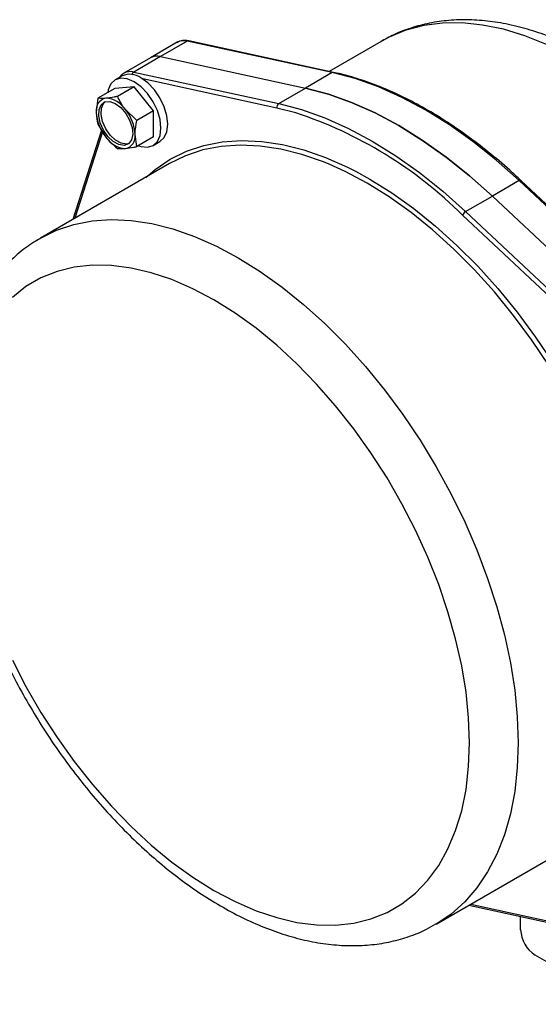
# Model space of a CAD drawing. Header units: millimetres. Extents: x 0 to 594, y 0 to 420.
# Tile 9 of 14: x 468 to 505, y 147 to 218. Entities that reach past the tile are written whole.
import ezdxf

# ---------------------------------------------------------------- set-up
doc = ezdxf.new("R2010")
doc.units = ezdxf.units.MM

msp = doc.modelspace()

# ---------------------------------------------------------------- linework, layer by layer
at = {"color": 7, "linetype": 'Continuous', "lineweight": 25}
for p, q in [((479.074502, 216.675151), (477.129959, 215.55259)), ((479.797963, 216.762669), (477.853419, 215.640108)), ((490.329875, 214.476644), (479.797963, 216.762669)), ((490.435548, 214.495691), (479.903636, 216.781716)), ((493.884028, 216.74571), (490.109173, 214.566533)), ((477.129959, 215.55259), (475.185415, 214.430029)), ((477.853419, 215.640108), (475.908875, 214.517547)), ((477.853419, 215.640108), (488.385331, 213.354082)), ((475.908875, 214.517547), (486.440788, 212.231521)), ((490.329875, 214.476644), (488.385331, 213.354082)), ((475.063166, 214.233557), (474.568191, 213.947814)), ((474.528866, 213.325448), (473.311675, 212.622779)), ((475.943079, 213.4519), (474.528866, 213.325448)), ((475.943079, 213.4519), (474.725889, 212.749231)), ((477.357293, 211.692632), (475.943079, 213.4519)), ((486.440788, 212.231521), (488.385331, 213.354082)), ((473.311675, 212.622779), (473.185363, 211.607)), ((476.140103, 210.989963), (475.306683, 211.796678)), ((477.357293, 211.692632), (476.140103, 210.989963)), ((477.357293, 209.806912), (477.357293, 211.692632)), ((473.572417, 210.30942), (471.495847, 203.821289)), ((473.311675, 210.737059), (473.89247, 209.784506)), ((476.140103, 209.104243), (476.01379, 209.974184)), ((477.357293, 209.806912), (476.140103, 209.104243)), ((477.317968, 209.184545), (477.812942, 209.470288)), ((478.504455, 207.867272), (469.13529, 202.458568)), ((503.91198, 206.635861), (501.967436, 205.5133)), ((514.443893, 196.761999), (503.91198, 206.635861)), ((514.562236, 196.779899), (504.030323, 206.653761)), ((500.022893, 204.390739), (501.967436, 205.5133)), ((512.499349, 195.639438), (501.967436, 205.5133)), ((500.022893, 204.390739), (510.554805, 194.516877)), ((497.882954, 152.660759), (507.252119, 158.069463)), ((500.243595, 154.023528), (506.910013, 152.576535)), ((504.015219, 152.246633), (504.015219, 153.204871)), ((511.263063, 146.83773), (505.075879, 150.409516))]:
    msp.add_line(p, q, dxfattribs=at)
at = {"color": 8, "linetype": 'Continuous', "lineweight": 25}
for p, q in [((486.316655, 211.904206), (476.561467, 214.021638)), ((487.679544, 211.554896), (486.316655, 211.904206)), ((473.650046, 210.182102), (471.641054, 203.905115)), ((509.54866, 194.978537), (499.793472, 204.124205)), ((500.388872, 154.107395), (506.828919, 152.709537))]:
    msp.add_line(p, q, dxfattribs=at)
at = {"color": 8, "linetype": 'Continuous', "lineweight": 25, "flags": 128}
for points in [[(522.091731, 201.062592), (520.879078, 202.964123), (519.588456, 204.796975), (518.227839, 206.549827), (516.805632, 208.21185), (515.33062, 209.772776), (513.811915, 211.222963), (512.2589, 212.553453), (510.681168, 213.756026), (509.088466, 214.823252), (507.490632, 215.74854), (505.897539, 216.526174), (504.319026, 217.151348), (502.764846, 217.620201), (501.244599, 217.929838), (499.767678, 218.078344), (498.343205, 218.064803), (496.979981, 217.889299), (495.686426, 217.552914), (494.470533, 217.057729), (493.884028, 216.74571)], [(476.781242, 206.872482), (477.462105, 207.450766), (478.555064, 208.185155), (479.737419, 208.764703), (481.001882, 209.185838), (482.340657, 209.445963), (483.74549, 209.543473), (485.20772, 209.477768), (486.718331, 209.249253), (488.26801, 208.859337), (489.847203, 208.310424), (491.446174, 207.605898), (492.024036, 207.315351)], [(506.394171, 192.701571), (506.081124, 193.197479), (504.827561, 195.062316), (503.500327, 196.852589), (502.107605, 198.557262), (500.657981, 200.165824), (499.160392, 201.668358), (497.624072, 203.055601), (496.058493, 204.318999), (494.473307, 205.450763), (492.878287, 206.443916), (491.283267, 207.292334), (490.099303, 207.827817)], [(503.91198, 206.635861), (503.945456, 206.65261), (503.975622, 206.662394), (504.00132, 206.664838), (504.021561, 206.659846), (504.030323, 206.653761)], [(469.097737, 202.436776), (469.134122, 202.457894), (470.306285, 203.032446), (471.559848, 203.44995), (472.887082, 203.707832), (474.279804, 203.804502), (475.729428, 203.739364), (477.227017, 203.512819), (478.763337, 203.126264), (480.328916, 202.582083), (481.914102, 201.88363), (483.509122, 201.035212), (485.104142, 200.042059), (486.689328, 198.910295), (488.254908, 197.646897), (489.791227, 196.259655), (491.288816, 194.75712), (492.73844, 193.148558), (494.131163, 191.443885), (495.458396, 189.653612), (496.711959, 187.788775), (497.884122, 185.860872), (498.967658, 183.88179), (499.955887, 181.863729), (500.842717, 179.819133), (501.622679, 177.760606), (502.290965, 175.70084), (502.843454, 173.652535), (503.276741, 171.628318), (503.588154, 169.64067), (503.775773, 167.701845), (503.838442, 165.823797)], [(503.838442, 165.823797), (503.775773, 164.018104), (503.588154, 162.2959), (503.276741, 160.667802), (502.843454, 159.143848), (502.290965, 157.733433), (501.622679, 156.445254), (500.842717, 155.287252), (499.955887, 154.266567), (498.967658, 153.389492), (497.884122, 152.661433), (497.868357, 152.652349)]]:
    msp.add_lwpolyline(points, dxfattribs=at)
at = {"color": 7, "linetype": 'Continuous', "lineweight": 25, "flags": 128}
for points in [[(503.91198, 206.635861), (502.248453, 208.116665), (500.555637, 209.467809), (498.843201, 210.681576), (497.120928, 211.751033), (495.398654, 212.670071), (493.686219, 213.433439), (491.993402, 214.036779), (490.329875, 214.476644)], [(475.943079, 213.811667), (475.439795, 214.025694), (474.970808, 214.072109), (474.568079, 213.94775), (474.259055, 213.66109), (474.064795, 213.231666), (474.023621, 213.033776)], [(476.254101, 209.170053), (476.446364, 209.106666), (476.915351, 209.06025), (477.318079, 209.18461), (477.627104, 209.47127), (477.821364, 209.900694), (477.887623, 210.443619), (477.821364, 211.063044), (477.627104, 211.716757), (477.318079, 212.360209), (476.915351, 212.949548), (476.446364, 213.444614), (475.943079, 213.811667)], [(477.812942, 209.470288), (477.813054, 209.470353), (478.122078, 209.757013), (478.316339, 210.186437), (478.382598, 210.729362), (478.316339, 211.348787), (478.122078, 212.0025), (477.813054, 212.645951), (477.410326, 213.235291), (476.941339, 213.730357), (476.438054, 214.09741)], [(501.967436, 205.5133), (500.303909, 206.994104), (498.611093, 208.345248), (496.898657, 209.559015), (495.176384, 210.628472), (493.454111, 211.547509), (491.741675, 212.310878), (490.048859, 212.914218), (488.385331, 213.354082)], [(488.385331, 213.354082), (490.048859, 212.914218), (491.741675, 212.310878), (493.454111, 211.547509), (495.176384, 210.628472), (496.898657, 209.559015), (498.611093, 208.345248), (500.303909, 206.994104), (501.967436, 205.5133)], [(475.218295, 209.19591), (474.836806, 209.251201), (474.42961, 209.473309), (474.040833, 209.838165), (473.712603, 210.306231), (473.480492, 210.826785), (473.36965, 211.343418), (473.39209, 211.800143), (473.54538, 212.147467), (473.812909, 212.347753), (474.165685, 212.379297), (474.56548, 212.23868), (474.96897, 211.94114), (475.33243, 211.51892), (475.616475, 211.017775), (475.790322, 210.49201), (475.835134, 209.998602), (475.746054, 209.591019), (475.532736, 209.313427), (475.218295, 209.19591)], [(475.554437, 209.330475), (475.386233, 209.292858), (475.004744, 209.348149), (474.597548, 209.570257), (474.20877, 209.935113), (473.880541, 210.40318), (473.64843, 210.923734), (473.537588, 211.440366), (473.560028, 211.897091), (473.713318, 212.244416), (473.812654, 212.347658)], [(486.440788, 212.231521), (488.104315, 211.791657), (489.797131, 211.188317), (491.509567, 210.424948), (493.23184, 209.505911), (494.954114, 208.436454), (496.666549, 207.222687), (498.359365, 205.871542), (500.022893, 204.390739)], [(490.099303, 207.827817), (489.698081, 207.990787), (488.132501, 208.534968), (486.596182, 208.921523), (485.098593, 209.148068), (483.648969, 209.213206), (482.256246, 209.116536), (480.929012, 208.858654), (479.67545, 208.44115), (478.504455, 207.867272)], [(492.024036, 207.315351), (493.055064, 206.750102), (494.663953, 205.748313), (496.262924, 204.606707), (497.842117, 203.332323), (499.391796, 201.933018), (500.902407, 200.417418), (502.364637, 198.794869), (503.76947, 197.075373), (505.108245, 195.269531), (506.372708, 193.388478), (506.546166, 193.115323)], [(500.302908, 165.823797), (500.239511, 167.630417), (500.049753, 169.497893), (499.734929, 171.413468), (499.297192, 173.364057), (498.73953, 175.336334), (498.065754, 177.316829), (497.280465, 179.29201), (496.389028, 181.248387), (495.397533, 183.172596), (494.312753, 185.051491), (493.142097, 186.872238), (491.893562, 188.6224), (490.575678, 190.29002), (489.197446, 191.863709), (487.768281, 193.332715), (486.297947, 194.687005), (484.796486, 195.917326), (483.274156, 197.015274), (481.741355, 197.97335), (480.208554, 198.785008), (478.686224, 199.444705), (477.184763, 199.947934), (475.714429, 200.291256), (474.285264, 200.472328), (472.907032, 200.489912), (471.589148, 200.343889), (470.340613, 200.035254), (469.169957, 199.566118), (468.085177, 198.939684), (467.093682, 198.160231)], [(467.093682, 171.829919), (468.085177, 169.905711), (469.169957, 168.026816), (470.340613, 166.206069), (471.589148, 164.455907), (472.907032, 162.788286), (474.285264, 161.214598), (475.714429, 159.745592), (477.184763, 158.391302), (478.686224, 157.160981), (480.208554, 156.063033), (481.741355, 155.104957), (483.274156, 154.293299), (484.796486, 153.633602), (486.297947, 153.130373), (487.768281, 152.78705), (489.197446, 152.605978), (490.575678, 152.588394), (491.893562, 152.734418), (493.142097, 153.043053), (494.312753, 153.512189), (495.397533, 154.138623), (496.389028, 154.918076), (497.280465, 155.845222), (498.065754, 156.913729), (498.73953, 158.116297), (499.297192, 159.444712), (499.734929, 160.8899), (500.049753, 162.441988), (500.239511, 164.090373), (500.302908, 165.823797)]]:
    msp.add_lwpolyline(points, dxfattribs=at)
at = {"color": 8, "linetype": 'Continuous', "lineweight": 25}
for centre, radius, start, end in [((479.548294, 215.792561), 1.00172, 75.56744554, 118.22775043), ((479.875193, 216.636858), 0.147624, 78.89118522, 121.54394501), ((475.658844, 213.541941), 1.007136, 75.62543431, 116.72144533), ((476.06354, 214.280993), 0.282628, 123.17778671, 167.2215796), ((490.407106, 214.350829), 0.147628, 78.90117399, 121.54368608)]:
    msp.add_arc(centre, radius, start, end, dxfattribs=at)
at = {"color": 7, "linetype": 'Continuous', "lineweight": 25}
for centre, radius, start, end in [((477.60375, 214.67), 1.00172, 75.56744554, 118.22775043), ((475.632833, 212.976107), 1.380472, 54.31742057, 114.37212101), ((474.053459, 211.748408), 0.879538, 100.54677827, 189.25187841), ((473.783265, 210.790837), 1.825519, 33.43491443, 86.57046267), ((476.251895, 211.748358), 3.069789, 182.63928737, 219.7720725), ((472.947258, 209.832827), 3.069789, 2.63928737, 39.7720725), ((486.617569, 211.977282), 0.30966, 124.81219361, 193.64974931), ((478.055919, 182.276177), 30.819759, 45.14522655, 71.80481808), ((475.415888, 210.790348), 1.825519, 213.43491443, 266.57046267), ((475.145694, 209.832776), 0.879538, 280.54677827, 9.25187841), ((500.306066, 203.914992), 0.553645, 120.76184545, 157.79730922), ((506.318043, 152.351424), 2.305207, 182.60547849, 237.39452166)]:
    msp.add_arc(centre, radius, start, end, dxfattribs=at)
for points, knots in [([(523.25844, 201.159217), (522.945508, 201.678441), (522.266228, 202.805518), (521.127758, 204.472341), (519.869947, 206.161914), (518.546933, 207.7738), (517.167872, 209.301093), (515.738605, 210.735012), (514.266017, 212.067693), (512.756842, 213.291434), (511.217986, 214.398865), (509.656495, 215.382857), (508.079708, 216.236495), (506.495687, 216.952972), (504.91333, 217.525859), (503.342587, 217.949448), (501.794339, 218.219222), (500.280238, 218.332562), (498.812506, 218.28861), (497.401726, 218.090884), (496.061092, 217.738098), (494.869729, 217.287029), (494.164553, 216.889031), (493.851898, 216.712569)], [0, 0, 0, 0, 0.041565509, 0.09022602, 0.138911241, 0.18763603, 0.236415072, 0.285262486, 0.334191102, 0.383211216, 0.432328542, 0.481541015, 0.530834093, 0.580172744, 0.629472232, 0.678628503, 0.727504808, 0.775946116, 0.823809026, 0.87100066, 0.917511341, 0.963426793, 1, 1, 1, 1]), ([(479.903636, 216.781716), (479.820433, 216.794924), (479.601135, 216.829737), (479.300273, 216.80108), (479.126419, 216.686547), (479.059952, 216.642759)], [0, 0, 0, 0, 0.274110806, 0.722478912, 1, 1, 1, 1]), ([(504.030323, 206.653761), (503.761814, 206.901713), (502.983103, 207.620803), (501.670392, 208.729624), (500.090772, 209.937488), (498.495578, 211.024041), (496.893192, 211.98558), (495.291204, 212.816731), (493.697368, 213.513625), (492.14774, 214.061755), (491.065203, 214.356487), (490.507848, 214.479707), (490.435548, 214.495691)], [0, 0, 0, 0, 0.061064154, 0.177093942, 0.293157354, 0.409239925, 0.525340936, 0.641457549, 0.757583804, 0.873705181, 0.983617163, 1, 1, 1, 1]), ([(475.221072, 214.426327), (475.150347, 214.394399), (475.008071, 214.33017), (474.920966, 214.194439), (474.877161, 214.126179)], [0, 0, 0, 0, 0.497094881, 1, 1, 1, 1]), ([(473.89247, 212.613086), (473.83005, 212.60842), (473.597685, 212.591048), (473.432492, 212.609375), (473.311675, 212.622779)], [0, 0, 0, 0, 0.268630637, 1, 1, 1, 1]), ([(474.725889, 212.749231), (474.647459, 212.732916), (474.342935, 212.669567), (474.084411, 212.637152), (473.89247, 212.613086)], [0, 0, 0, 0, 0.257547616, 1, 1, 1, 1]), ([(475.306683, 211.796678), (475.290051, 211.817599), (475.053066, 212.115679), (474.883528, 212.443976), (474.725889, 212.749231)], [0, 0, 0, 0, 0.070185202, 1, 1, 1, 1]), ([(473.185363, 211.607), (473.185489, 211.584727), (473.187286, 211.267371), (473.251743, 210.992572), (473.311675, 210.737059)], [0, 0, 0, 0, 0.070185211, 1, 1, 1, 1]), ([(476.01379, 209.974184), (476.013916, 209.996603), (476.015713, 210.316034), (476.08017, 210.665253), (476.140103, 210.989963)], [0, 0, 0, 0, 0.070185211, 1, 1, 1, 1]), ([(473.89247, 209.784506), (473.909355, 209.763731), (474.149934, 209.467726), (474.448385, 209.213849), (474.725889, 208.977791)], [0, 0, 0, 0, 0.070185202, 1, 1, 1, 1]), ([(474.725889, 208.977791), (474.846706, 208.964387), (475.011899, 208.94606), (475.244263, 208.963431), (475.306683, 208.968098)], [0, 0, 0, 0, 0.731369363, 1, 1, 1, 1]), ([(475.306683, 208.968098), (475.498625, 208.992164), (475.757148, 209.024578), (476.061673, 209.087927), (476.140103, 209.104243)], [0, 0, 0, 0, 0.742452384, 1, 1, 1, 1]), ([(469.100505, 202.416567), (468.948741, 202.333607), (468.407058, 202.037498), (467.560316, 201.386739), (466.569783, 200.47501), (465.680401, 199.432941), (464.888915, 198.275271), (464.200705, 197.002571), (463.619468, 195.620158), (463.149621, 194.133941), (462.794958, 192.552043), (462.558325, 190.884212), (462.441256, 189.141355), (462.443977, 187.334943), (462.565546, 185.476538), (462.804098, 183.577383), (463.157111, 181.648257), (463.621594, 179.699536), (464.194152, 177.741453), (464.871009, 175.78415), (465.648027, 173.837709), (466.520707, 171.91214), (467.484202, 170.017371), (468.53333, 168.163208), (469.662559, 166.359346), (470.866054, 164.615281), (472.137712, 162.940252), (473.471246, 161.343165), (474.860197, 159.832603), (476.297967, 158.416821), (477.777851, 157.103746), (479.293043, 155.900991), (480.836629, 154.815886), (482.401518, 153.855514), (483.980261, 153.026774), (485.564662, 152.336419), (487.145639, 151.790775), (488.71307, 151.395361), (490.255883, 151.154432), (491.762356, 151.070155), (493.220173, 151.143154), (494.619414, 151.368665), (495.945513, 151.750598), (497.02974, 152.181433), (497.637055, 152.538831), (497.856773, 152.668133)], [0, 0, 0, 0, 0.008722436, 0.031132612, 0.053553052, 0.076098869, 0.098867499, 0.121923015, 0.145288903, 0.168948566, 0.192854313, 0.216942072, 0.241146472, 0.265411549, 0.289692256, 0.313957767, 0.338195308, 0.362399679, 0.386570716, 0.41071142, 0.434826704, 0.458922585, 0.483005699, 0.507083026, 0.531161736, 0.555247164, 0.579346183, 0.603466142, 0.627614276, 0.651797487, 0.67602195, 0.700292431, 0.724611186, 0.748976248, 0.773378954, 0.797797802, 0.822189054, 0.846498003, 0.870654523, 0.894581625, 0.918211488, 0.941504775, 0.964465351, 0.98714407, 1, 1, 1, 1])]:
    msp.add_open_spline(points, degree=3, knots=knots, dxfattribs=at)

doc.saveas('drawing.dxf')
